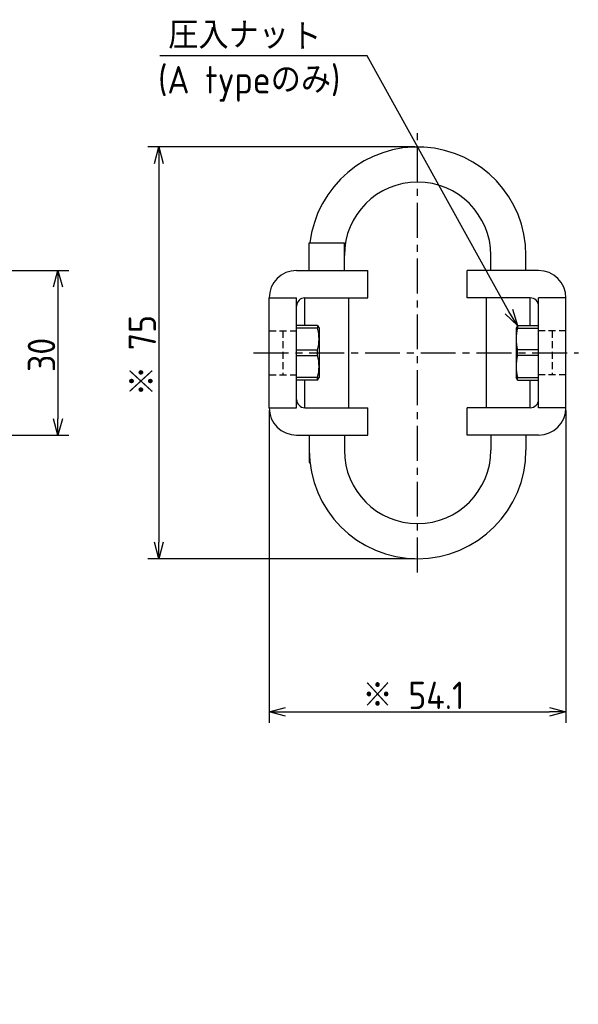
# Model space of a CAD drawing. Extents: x -149 to 317, y 137 to 322.
# Tile 6 of 6: x 215 to 317, y 137 to 316. Entities that reach past the tile are written whole.
import ezdxf

# ---------------------------------------------------------------- set-up
doc = ezdxf.new("R2010")
doc.units = 0
doc.header["$LTSCALE"] = 0.2
doc.linetypes.add('CENTER', pattern=[50.8, 31.75, -6.35, 6.35, -6.35])
doc.linetypes.add('HIDDEN', pattern=[9.525, 6.35, -3.175])
doc.layers.get('0').update_dxf_attribs({"linetype": 'CONTINUOUS'})
doc.layers.add('18-0-CON', color=3, linetype='CONTINUOUS')
doc.styles.add('DIMENSION', font='isocp.shx', dxfattribs={"bigfont": 'bigfont.shx'})
doc.styles.get("Standard").update_dxf_attribs({"font": 'isocp.shx', "bigfont": 'bigfont.shx'})

# ---------------------------------------------------------------- blocks, each defined once
blk = doc.blocks.new('*U93')
at = {"layer": '18-0-CON', "color": 0}
blk.add_text('(A typeのみ)', height=5, dxfattribs=at).set_placement((240.33, 302.64))
blk = doc.blocks.new('_OPEN30')
at = {"color": 0, "linetype": 'BYBLOCK'}
for p, q in [((-1, 0.268), (0, 0)), ((0, 0), (-1, -0.268)), ((0, 0), (-1, 0))]:
    blk.add_line(p, q, dxfattribs=at)
blk = doc.blocks.new('*U99')
blk.add_text('また、ヘリカル防振器はレベリング機能が御座いませんので、お客様にてシム等を用いてレベリングをお願い致します。', height=6).set_placement((-149.77, 137.42))
blk = doc.blocks.new('*U25')
at = {"layer": '18-0-CON', "color": 0, "style": 'DIMENSION'}
blk.add_text('※ 54.1', height=5, dxfattribs=at).set_placement((277.56, 190.5))
blk = doc.blocks.new('*U27')
at = {"layer": '18-0-CON', "color": 0, "style": 'DIMENSION'}
blk.add_text('※ 75', height=5, rotation=90, dxfattribs=at).set_placement((239.94, 247.51))
blk = doc.blocks.new('*U31')
at = {"layer": '18-0-CON', "color": 0, "style": 'DIMENSION'}
blk.add_text('30', height=5, rotation=90, dxfattribs=at).set_placement((221.56, 251.9))

msp = doc.modelspace()

# ---------------------------------------------------------------- linework, layer by layer
at = {"color": 0, "linetype": 'CENTER'}
for p, q in [((287.61, 215.4), (287.61, 295.4)), ((257.72, 255.4), (316.91, 255.4))]:
    msp.add_line(p, q, dxfattribs=at)
at = {"color": 0}
for p, q in [((287.11, 292.9), (238.44, 292.9)), ((240.44, 289.9), (240.44, 220.9)), ((178.98, 270.4), (224.06, 270.4)), ((222.06, 267.4), (222.06, 243.4)), ((260.56, 244.9), (260.56, 188)), ((314.66, 244.9), (314.66, 188)), ((178.98, 240.4), (224.06, 240.4)), ((287.11, 217.9), (238.44, 217.9)), ((263.56, 190), (311.66, 190))]:
    msp.add_line(p, q, dxfattribs=at)
for p, q in [((267.86, 275.4), (274.26, 275.4)), ((267.86, 270.4), (267.86, 275.4)), ((274.26, 270.4), (274.26, 275.4)), ((300.96, 270.4), (300.96, 273.15)), ((307.36, 270.4), (307.36, 273.15)), ((265.56, 270.4), (278.56, 270.4)), ((278.56, 265.4), (278.56, 270.4)), ((309.66, 270.4), (296.66, 270.4)), ((296.66, 265.4), (296.66, 270.4)), ((260.56, 265.4), (265.56, 265.4)), ((260.56, 245.4), (260.56, 265.4)), ((265.56, 245.4), (265.56, 265.4)), ((267.06, 265.4), (278.56, 265.4)), ((267.06, 260.4), (267.06, 265.4)), ((275.06, 245.4), (275.06, 265.4)), ((308.16, 265.4), (296.66, 265.4)), ((300.16, 245.4), (300.16, 265.4)), ((308.16, 260.4), (308.16, 265.4)), ((314.66, 265.4), (309.66, 265.4)), ((309.66, 245.4), (309.66, 265.4)), ((314.66, 245.4), (314.66, 265.4)), ((269.37, 260.4), (265.56, 260.4)), ((269.37, 260.4), (269.37, 259.88)), ((269.37, 260.4), (269.66, 259.9)), ((305.85, 260.4), (305.56, 259.9)), ((305.85, 260.4), (309.66, 260.4)), ((305.85, 260.4), (305.85, 259.88)), ((269.37, 259.88), (265.56, 259.88)), ((269.66, 259.9), (269.66, 250.9)), ((305.56, 259.9), (305.56, 250.9)), ((305.85, 259.88), (309.66, 259.88)), ((265.56, 255.92), (269.37, 255.92)), ((265.56, 254.89), (269.37, 254.89)), ((269.37, 254.89), (269.37, 255.92)), ((309.66, 255.92), (305.85, 255.92)), ((305.85, 254.89), (305.85, 255.92)), ((309.66, 254.89), (305.85, 254.89)), ((269.37, 250.92), (265.56, 250.92)), ((269.37, 250.4), (265.56, 250.4)), ((267.06, 245.4), (267.06, 250.4)), ((269.37, 250.4), (269.37, 250.92)), ((269.37, 250.4), (269.66, 250.9)), ((305.85, 250.4), (305.56, 250.9)), ((305.85, 250.92), (309.66, 250.92)), ((305.85, 250.4), (305.85, 250.92)), ((305.85, 250.4), (309.66, 250.4)), ((308.16, 245.4), (308.16, 250.4)), ((260.56, 245.4), (265.56, 245.4)), ((267.06, 245.4), (278.56, 245.4)), ((278.56, 240.4), (278.56, 245.4)), ((308.16, 245.4), (296.66, 245.4)), ((296.66, 240.4), (296.66, 245.4)), ((314.66, 245.4), (309.66, 245.4)), ((265.56, 240.4), (278.56, 240.4)), ((267.86, 240.4), (267.86, 235.4)), ((274.26, 240.4), (274.26, 237.65)), ((309.66, 240.4), (296.66, 240.4)), ((300.96, 240.4), (300.96, 237.65)), ((307.36, 240.4), (307.36, 237.65)), ((267.86, 235.4), (267.99, 235.4))]:
    msp.add_line(p, q)
at = {"color": 0, "linetype": 'HIDDEN'}
for p, q in [((260.56, 259.4), (265.56, 259.4)), ((263.06, 259.4), (263.06, 251.4)), ((314.66, 259.4), (309.66, 259.4)), ((312.16, 259.4), (312.16, 251.4)), ((260.56, 251.4), (265.56, 251.4)), ((314.66, 251.4), (309.66, 251.4))]:
    msp.add_line(p, q, dxfattribs=at)
at = {"color": 0}
msp.add_lwpolyline([(304.25, 262.94), (278.45, 309.47), (240.62, 309.47)], dxfattribs=at)
for centre, radius, start, end in [((287.61, 273.15), 19.75, 0, 173.4584), ((287.61, 273.15), 13.35, 0, 180), ((265.56, 265.4), 5, 90, 180), ((309.66, 265.4), 5, 0, 90), ((267.06, 263.9), 1.5, 90, 180), ((308.16, 263.9), 1.5, 0, 90), ((262.71, 257.9), 6.95, 343.4292, 16.5708), ((312.51, 257.9), 6.95, 163.4292, 196.5708), ((262.71, 252.91), 6.95, 343.4292, 16.5708), ((312.51, 252.91), 6.95, 163.4292, 196.5708), ((267.06, 246.9), 1.5, 180, 270), ((308.16, 246.9), 1.5, 270, 0), ((265.56, 245.4), 5, 180, 270), ((309.66, 245.4), 5, 270, 0), ((287.61, 237.65), 19.75, 180, 0), ((287.61, 237.65), 13.35, 180, 0)]:
    msp.add_arc(centre, radius, start, end)

# ---------------------------------------------------------------- block references
for name in ['*U93', '*U99']:
    msp.add_blockref(name, (0, 0))
at = {"color": 0, "xscale": 3, "yscale": 3, "zscale": 3}
for p, rotation in [((240.44, 292.9), 90), ((222.06, 270.4), 90), ((305.85, 260.4), 302.0893932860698), ((222.06, 240.4), 270), ((240.44, 217.9), 270), ((260.56, 190), 180)]:
    msp.add_blockref('_OPEN30', p, dxfattribs=dict(at, rotation=rotation))
at = {"color": 0}
for name in ['*U27', '*U31', '*U25']:
    msp.add_blockref(name, (0, 0), dxfattribs=at)
at = {"color": 0, "xscale": 3, "yscale": 3, "zscale": 3}
msp.add_blockref('_OPEN30', (314.66, 190), dxfattribs=at)

# ---------------------------------------------------------------- texts
at = {"color": 0}
for s, p in [('圧入ナッ', (242.17, 310.76)), ('ト', (264.56, 310.48))]:
    msp.add_text(s, height=5, dxfattribs=at).set_placement(p)

doc.saveas('drawing.dxf')
